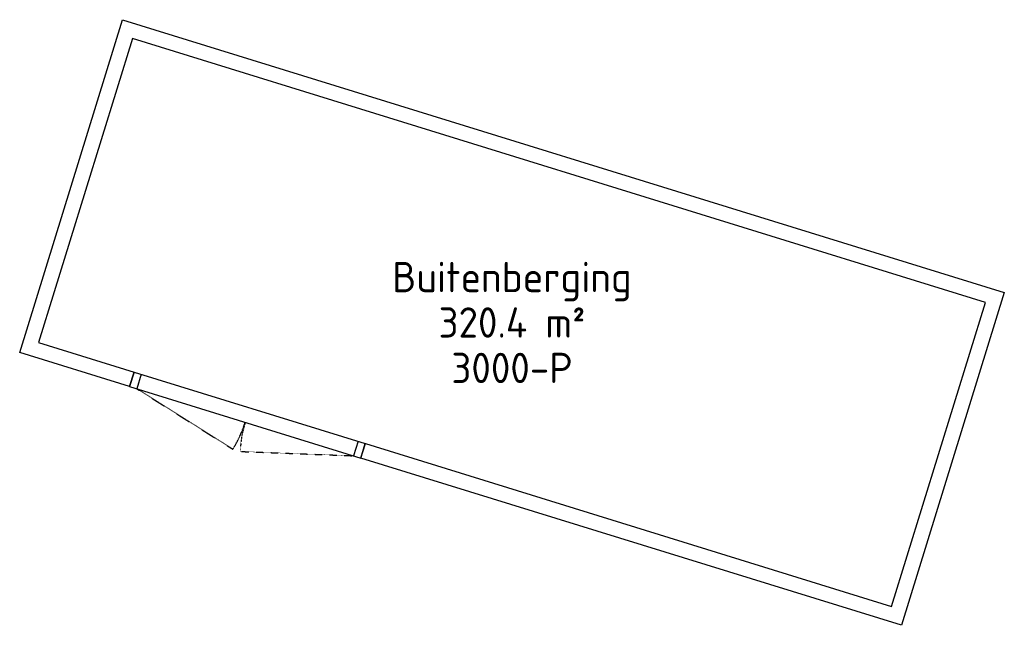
# Model space of a CAD drawing. Header units: millimetres. Extents: x -20518 to 270852, y -121463 to 37725.
# Tile 32 of 33: x 60323 to 66830, y 25921 to 29920. Entities that reach past the tile are written whole.
import ezdxf
from ezdxf.enums import TextEntityAlignment as Align

# ---------------------------------------------------------------- set-up
doc = ezdxf.new("R2010")
doc.units = ezdxf.units.MM
doc.linetypes.add('DASHED', pattern=[0.75, 0.5, -0.25])
for name, color, linetype in [('21 Buitenwanden', 3, 'Continuous'), ('AL31---Buitenkozijnen', 6, 'Continuous'), ('X-BT$1----_Ruimtegegevens', 7, 'Continuous')]:
    doc.layers.add(name, color=color, linetype=linetype)
for name, color, linetype, lineweight in [('X-BT$23A__RuimteElement', 7, 'Continuous', 0), ('X-BT$23F__RuimteElement', 7, 'Continuous', 0), ('X-BT$23m2_RuimteElement', 7, 'Continuous', 0), ('X-BT$23NR__Ruimtenummer', 1, 'Continuous', 0), ('X-BT$23P__Algemeen', 1, 'Continuous', 0)]:
    doc.layers.add(name, color=color, linetype=linetype, lineweight=lineweight)
doc.styles.add('Isocpeur', font='isocpeur.ttf')

# ---------------------------------------------------------------- blocks, each defined once
blk = doc.blocks.new('*U2259')
at = {"color": 0}
for p, q in [((-800, 0), (-800, 100)), ((-800, 100), (800, 100)), ((-750, 100), (-750, 0)), ((750, 100), (750, 0)), ((800, 0), (800, 100)), ((-800, 0), (800, 0))]:
    blk.add_line(p, q, dxfattribs=at)
at = {"color": 252, "linetype": 'DASHED', "ltscale": 0.1, "flags": 128}
for points in [[(-750, 0), (-25.6, -194.1, 0.065543), (0, 0)], [(0, 0, 0.065543), (25.6, -194.1), (750, 0)]]:
    blk.add_lwpolyline(points, format="xyb", dxfattribs=at)
blk = doc.blocks.new('Ruimtefunctie')
at = {"layer": 'X-BT$23A__RuimteElement', "style": 'Isocpeur', "width": 0.94}
blk.add_attdef('RUIMTEFUNCTIE-A', text='', height=200, dxfattribs=at).set_placement((0, -600), align=Align.MIDDLE_CENTER)
at = {"layer": 'X-BT$23F__RuimteElement', "style": 'Isocpeur', "width": 0.94}
blk.add_attdef('RUIMTEFUNCTIE', text='', height=200, dxfattribs=at).set_placement((0, 300), align=Align.MIDDLE_CENTER)
at = {"layer": 'X-BT$23m2_RuimteElement', "style": 'Isocpeur', "width": 0.94}
blk.add_attdef('RUIMTEFUNCTIE-B', text='', height=200, dxfattribs=at).set_placement((0, 0), align=Align.MIDDLE_CENTER)
at = {"layer": 'X-BT$23NR__Ruimtenummer', "style": 'Isocpeur', "width": 0.94}
blk.add_attdef('RUIMTENUMMER', text='', height=200, dxfattribs=at).set_placement((0, 600), align=Align.MIDDLE_CENTER)
at = {"layer": 'X-BT$23P__Algemeen', "style": 'Isocpeur', "width": 0.94}
blk.add_attdef('PEILMAAT', text='', height=200, dxfattribs=at).set_placement((0, -300), align=Align.MIDDLE_CENTER)

msp = doc.modelspace()

# ---------------------------------------------------------------- linework, layer by layer
at = {"layer": '21 Buitenwanden'}
msp.add_lwpolyline([(60448.2, 27788.8), (61078.7, 27593.9), (61049.2, 27498.4), (60323.1, 27722.8), (61002.3, 29920.3), (66830.3, 28118.9), (66151.1, 25921.5), (62577.9, 27025.9), (62607.4, 27121.5), (66085.1, 26046.5), (66705.2, 28052.9), (61068.3, 29795.2)], close=True, dxfattribs=at)

# ---------------------------------------------------------------- block references
at = {"layer": 'AL31---Buitenkozijnen', "rotation": 342.8243085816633}
msp.add_blockref('*U2259', (61813.5, 27262.2), dxfattribs=at)
at = {"layer": 'X-BT$1----_Ruimtegegevens'}
ref = msp.add_blockref('Ruimtefunctie', (63576.7, 27920.9), dxfattribs=at)
ref.add_attrib('RUIMTEFUNCTIE', 'Buitenberging', dxfattribs={"layer": 'X-BT$23F__RuimteElement', "height": 200, "style": 'Isocpeur', "width": 0.94}).set_placement((63576.7, 28220.9), align=Align.MIDDLE_CENTER)
ref.add_attrib('RUIMTEFUNCTIE-B', '320.4 m²', dxfattribs={"layer": 'X-BT$23m2_RuimteElement', "height": 200, "style": 'Isocpeur', "width": 0.94}).set_placement((63576.7, 27920.9), align=Align.MIDDLE_CENTER)
ref.add_attrib('PEILMAAT', '3000-P', dxfattribs={"layer": 'X-BT$23P__Algemeen', "height": 200, "style": 'Isocpeur', "width": 0.94}).set_placement((63576.7, 27620.9), align=Align.MIDDLE_CENTER)

doc.saveas('drawing.dxf')
